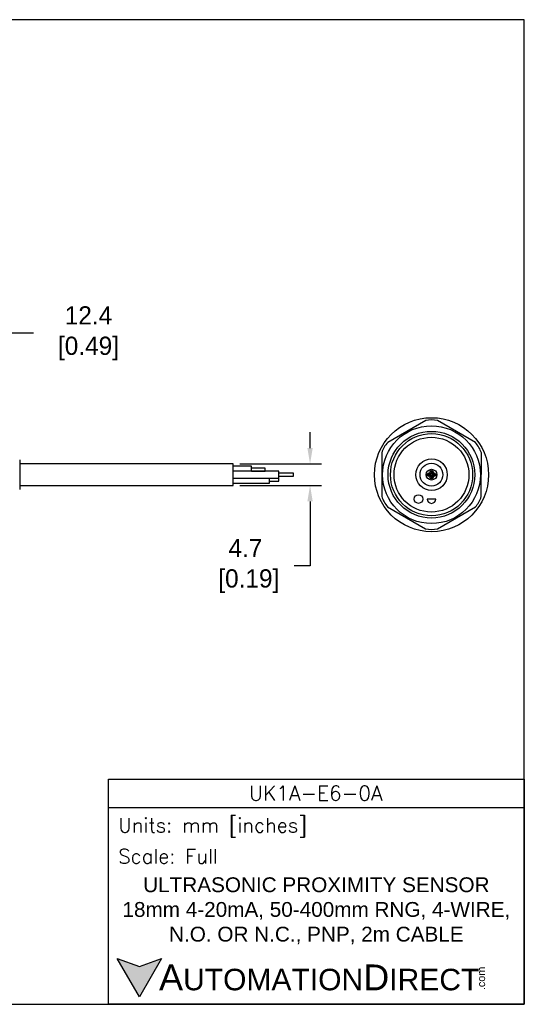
# Model space of a CAD drawing. Header units: inches. Extents: x 0 to 279, y 0 to 216.
# Tile 5 of 5: x 169 to 279, y 0 to 216. Entities that reach past the tile are written whole.
import ezdxf

# ---------------------------------------------------------------- set-up
doc = ezdxf.new("R2010")
doc.units = ezdxf.units.IN
doc.header["$LTSCALE"] = 10
doc.header["$MEASUREMENT"] = 0
doc.layers.add('DIM', color=140, linetype='Continuous')
doc.layers.add('Text', color=140, linetype='Continuous')
doc.styles.add('\\M+2ABAC\\M+2A6A11', font='txt')
doc.styles.add('ROMANS', font='romans.shx')
doc.dimstyles.get("Standard").update_dxf_attribs({"dimtxt": 4, "dimasz": 3.5, "dimexe": 2.5, "dimexo": 1.5, "dimgap": 1, "dimtad": 0, "dimtih": 1, "dimtoh": 1, "dimdec": 1, "dimzin": 0, "dimdsep": 46, "dimtxsty": 'Standard', "dimcen": 0, "dimadec": 0, "dimazin": 0, "dimtfac": 1, "dimtdec": 1, "dimtofl": 0, "dimtmove": 0, "dimatfit": 3, "dimfxl": 0, "dimtolj": 1, "dimtzin": 0, "dimarcsym": 0})

# ---------------------------------------------------------------- blocks, each defined once
blk = doc.blocks.new('*D5')
at = {"layer": 'Defpoints', "color": 0}
for p in [(153.46, 147.13), (165.85, 124.13), (153.46, 118.97)]:
    blk.add_point(p, dxfattribs=at)
at = {"layer": 'DIM', "color": 0, "lineweight": -2}
for p, q in [((153.46, 120.47), (153.46, 149.63)), ((165.85, 125.63), (165.85, 149.63)), ((162.35, 147.13), (156.96, 147.13)), ((171.84, 147.13), (165.85, 147.13))]:
    blk.add_line(p, q, dxfattribs=at)
at = {"layer": 'DIM', "color": 0}
for points in [[(156.96, 147.71), (156.96, 146.54), (153.46, 147.13)], [(162.35, 147.71), (162.35, 146.54), (165.85, 147.13)]]:
    blk.add_solid(points, dxfattribs=at)
at = {"layer": 'DIM', "color": 0, "insert": (183.17, 147.13), "char_height": 4, "attachment_point": 5}
blk.add_mtext('\\A1; 12.4\\P [0.49]', dxfattribs=at)
blk = doc.blocks.new('*D3')
at = {"layer": 'Defpoints', "color": 0}
for p in [(215.61, 118.48), (215.61, 113.78), (232.46, 113.78)]:
    blk.add_point(p, dxfattribs=at)
at = {"layer": 'DIM', "color": 0, "lineweight": -2}
for p, q in [((232.46, 121.98), (232.46, 125.48)), ((217.11, 118.48), (234.96, 118.48)), ((217.11, 113.78), (234.96, 113.78)), ((232.46, 110.28), (232.46, 96.12)), ((232.46, 96.12), (228.96, 96.12))]:
    blk.add_line(p, q, dxfattribs=at)
at = {"layer": 'DIM', "color": 0}
for points in [[(231.88, 121.98), (233.05, 121.98), (232.46, 118.48)], [(231.88, 110.28), (233.05, 110.28), (232.46, 113.78)]]:
    blk.add_solid(points, dxfattribs=at)
at = {"layer": 'DIM', "color": 0, "insert": (218.3, 96.12), "char_height": 4, "attachment_point": 5}
blk.add_mtext('\\A1;4.7\\P [0.19]', dxfattribs=at)

msp = doc.modelspace()

# ---------------------------------------------------------------- hatches: boundary and pattern name
at = {"layer": 'Text'}
msp.add_hatch(color=256, dxfattribs=at).paths.add_polyline_path([(199.93, 10.07), (195.08, 8.31), (190.23, 10.07), (195.08, 1.67)])

# ---------------------------------------------------------------- linework, layer by layer
for p, q in [((257.8, 127.98), (249.47, 123.2)), ((268.69, 123.17), (260.39, 127.98)), ((248.18, 120.95), (248.16, 111.35)), ((269.98, 111.32), (269.99, 120.92)), ((168.85, 119.38), (168.85, 112.89)), ((215.61, 118.48), (168.85, 118.48)), ((215.61, 113.78), (215.61, 118.48)), ((219.61, 117.98), (215.61, 117.98)), ((225.61, 116.88), (215.61, 116.88)), ((219.61, 116.88), (219.61, 117.98)), ((222.61, 117.58), (219.61, 117.58)), ((219.61, 116.89), (222.61, 116.89)), ((222.61, 116.89), (222.61, 117.58)), ((225.61, 115.38), (225.61, 116.88)), ((215.61, 115.38), (225.61, 115.38)), ((223.61, 114.28), (223.61, 115.38)), ((225.61, 115.33), (223.61, 115.33)), ((223.61, 114.73), (225.61, 114.73)), ((228.82, 116.43), (225.61, 116.43)), ((225.61, 115.83), (228.82, 115.83)), ((225.61, 114.73), (225.61, 115.33)), ((228.82, 115.83), (228.82, 116.43)), ((168.85, 113.78), (215.61, 113.78)), ((215.61, 114.28), (223.61, 114.28)), ((260, 110.8), (258.1, 110.8)), ((249.46, 109.1), (257.76, 104.29)), ((260.36, 104.29), (268.68, 109.07))]:
    msp.add_line(p, q)
for centre, radius in [((259.08, 116.13), 12.5), ((259.06, 116.13), 10.72), ((259.06, 116.13), 9.5), ((259.08, 116.13), 9), ((259.06, 116.13), 8.2), ((259.08, 116.13), 3.45), ((259.06, 116.13), 2.5), ((259.08, 116.13), 1.18), ((259.08, 116.68), 0.375), ((259.08, 116.68), 0.15), ((258.53, 116.13), 0.375), ((258.53, 116.13), 0.172), ((259.08, 115.58), 0.375), ((259.08, 115.58), 0.15), ((259.63, 116.13), 0.375), ((259.63, 116.13), 0.15), ((256.22, 110.8), 0.95)]:
    msp.add_circle(centre, radius)
for centre, radius, start, end in [((259.1, 122.47), 5.66, 76.7986, 103.2975), ((253.6, 119.32), 5.66, 136.7986, 163.2975), ((264.57, 119.28), 5.66, 16.7986, 43.2975), ((253.58, 112.98), 5.66, 196.7986, 223.2975), ((259.05, 110.8), 0.95, 180, 0), ((264.55, 112.95), 5.66, 316.7986, 343.2975), ((259.06, 109.8), 5.66, 256.7986, 283.2975)]:
    msp.add_arc(centre, radius, start, end)
at = {"layer": 'Defpoints'}
msp.add_lwpolyline([(279.4, 215.9), (0, 215.9), (0, 0), (279.4, 0)], close=True, dxfattribs=at)
at = {"layer": 'Text'}
msp.add_line((188.28, 43.12), (279.4, 43.12), dxfattribs=at)
for points in [[(188.28, 0), (188.28, 49.4), (279.4, 49.4), (279.4, 0)], [(199.93, 10.07), (195.08, 1.67), (190.23, 10.07), (195.08, 8.31)]]:
    msp.add_lwpolyline(points, close=True, dxfattribs=at)

# ---------------------------------------------------------------- texts
at = {"layer": 'Text', "linetype": 'Continuous', "insert": (233.7, 46.3), "char_height": 3.248, "width": 61.1425, "attachment_point": 5, "style": 'ROMANS'}
msp.add_mtext('UK1A-E6-0A', dxfattribs=at)
at = {"layer": 'Text', "attachment_point": 4}
for s, insert, char_height, width, style in [(' Units: mm [inches]', (188.28, 38.75), 3.1404, 91.118, 'ROMANS'), (' Scale: Full', (188.28, 32.47), 3.1404, 91.118, 'ROMANS'), ('{\\fArial|b0|i0|c0|p34;     \\H1.2x;A\\H0.8333x;UTOMATION\\H1.2x;D\\H0.8333x;IRECT}', (190.23, 5.87), 4.7106, 79.7962, '\\M+2ABAC\\M+2A6A11')]:
    msp.add_mtext(s, dxfattribs=dict(at, insert=insert, char_height=char_height, width=width, style=style))
at = {"layer": 'Text', "linetype": 'Continuous', "insert": (233.84, 20.5), "char_height": 3.2482, "width": 90.3508, "attachment_point": 5}
msp.add_mtext('{\\fArial|b0|i0|c0|p34;ULTRASONIC PROXIMITY SENSOR\\P18mm 4-20mA, 50-400mm RNG, 4-WIRE,\\PN.O. OR N.C., PNP, 2m CABLE}', dxfattribs=at)
at = {"layer": 'Text', "insert": (269.12, 3.11), "char_height": 1.6958, "width": 5.0253, "attachment_point": 1, "rotation": 90, "style": '\\M+2ABAC\\M+2A6A11'}
msp.add_mtext('{\\fArial|b0|i0|c0|p34;.com}', dxfattribs=at)

# ---------------------------------------------------------------- dimensions: what is measured, and where the dimension line sits
at = {"layer": 'DIM'}
dim = msp.add_linear_dim(base=(153.46, 147.13), p1=(165.85, 124.13), p2=(153.46, 118.97), angle=180, text=' <>', dimstyle='Standard', override={"dimpost": '\\X', "dimtmove": 1}, dxfattribs=at)
dim.commit()
dim.dimension.update_dxf_attribs({"geometry": '*D5', "text_midpoint": (183.17, 151.77), "dimtype": 160})
dim = msp.add_linear_dim(base=(232.46, 113.78), p1=(215.61, 118.48), p2=(215.61, 113.78), angle=90, dimstyle='Standard', override={"dimpost": '\\X'}, dxfattribs=at)
dim.commit()
dim.dimension.update_dxf_attribs({"geometry": '*D3', "text_midpoint": (218.3, 96.12), "dimtype": 160})

doc.saveas('drawing.dxf')
